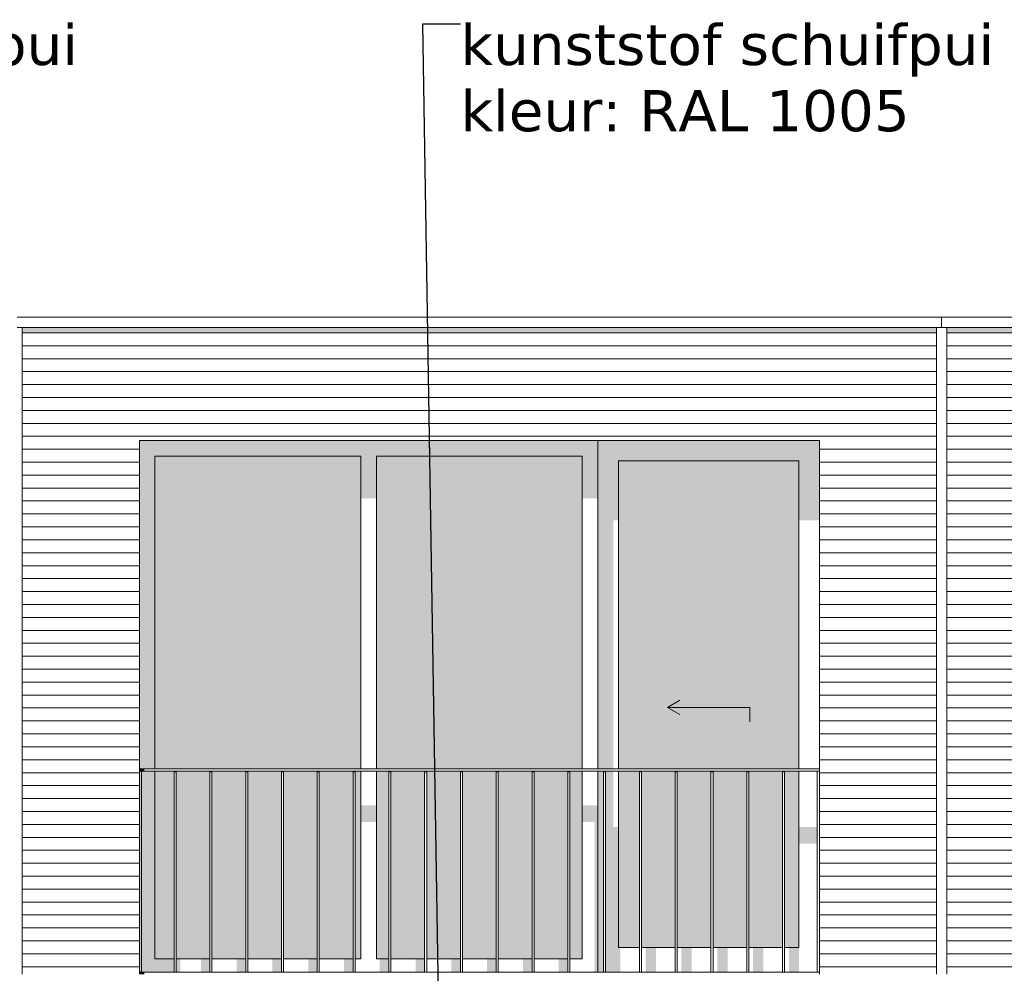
# Model space of a CAD drawing. Header units: millimetres. Extents: x -25778 to 297771, y -21930 to 17454.
# Tile 33 of 109: x 151355 to 156148, y -13625 to -8981. Entities that reach past the tile are written whole.
import ezdxf

# ---------------------------------------------------------------- set-up
doc = ezdxf.new("R2010")
doc.units = ezdxf.units.MM
doc.header["$MEASUREMENT"] = 0
for name, color, linetype in [('34 Balustrades', 7, 'Continuous'), ('34 Balustrades 2D arcering', 7, 'Continuous'), ('New_21 Buitenwanden', 7, 'Continuous'), ('New_21 Buitenwanden 2D arcering', 7, 'Continuous'), ('New_21 Buitenwanden Afdek-arcering', 7, 'Continuous'), ('New_21 Buitenwanden Deuren', 7, 'Continuous'), ('New_21 Buitenwanden Ramen', 7, 'Continuous'), ('New_47 Dakafwerking', 7, 'Continuous'), ('Tekst_dim 1_ 100 .DO', 7, 'Continuous')]:
    doc.layers.add(name, color=color, linetype=linetype)
doc.styles.add('GENERATED_STYLE_1', font='verdana.ttf')
doc.dimstyles.new('GENERATED_STYLE__2', dxfattribs={"dimtxt": 0.18, "dimasz": 182.4, "dimexe": 0.18, "dimexo": 0.0625, "dimgap": 0, "dimtad": 0, "dimtih": 1, "dimtoh": 1, "dimdec": 4, "dimzin": 0, "dimdsep": 46, "dimcen": 0.09, "dimadec": 0, "dimazin": 0, "dimtfac": 1, "dimtdec": 4, "dimtmove": 0, "dimatfit": 3, "dimldrblk": 'ARROWHEAD_11', "dimfxl": 1, "dimtolj": 1, "dimtzin": 0, "dimarcsym": 0})
pattern_1 = [(180, (160342.85, -19829.75), (0, 63), [])]

# ---------------------------------------------------------------- blocks, each defined once
blk = doc.blocks.new('Section Element_650_3', base_point=(160342.8, -19829.7))
at = {"layer": 'New_21 Buitenwanden 2D arcering', "linetype": 'Continuous', "lineweight": 0, "true_color": 0x1e2122}
blk.add_hatch(color=250, dxfattribs=at).paths.add_polyline_path([(155817.8, -10479.7), (155247.8, -10479.7), (155247.8, -10508), (155817.8, -10508)])
at = {"layer": 'New_21 Buitenwanden Afdek-arcering', "linetype": 'Continuous', "lineweight": 0, "true_color": 0x000000}
h = blk.add_hatch(dxfattribs=at)
h.set_pattern_fill('920_Lijnen_horz__63_0003', color=18, style=0, pattern_type=2)
h.set_pattern_definition([(180, (160342.85, -19829.75), (0, 63), [])])
h.paths.add_polyline_path([(155817.8, -10479.7), (155247.8, -10479.7), (155247.8, -13629.7), (155817.8, -13629.7)])
at = {"layer": 'New_21 Buitenwanden', "color": 7, "linetype": 'Continuous', "lineweight": 0}
for p, q in [((155817.8, -13629.7), (155817.8, -10479.7)), ((155247.8, -11029.7), (155247.8, -13629.7))]:
    blk.add_line(p, q, dxfattribs=at)
blk = doc.blocks.new('Section Element_661_3', base_point=(160342.8, -19829.7))
at = {"layer": 'New_47 Dakafwerking', "color": 9, "linetype": 'Continuous', "lineweight": 0}
for p, q in [((160487.8, -10429.7), (155842.8, -10429.7)), ((160487.8, -10479.7), (160487.8, -10429.7)), ((160487.8, -10479.7), (155842.8, -10479.7))]:
    blk.add_line(p, q, dxfattribs=at)
blk = doc.blocks.new('Section Element_662_3', base_point=(160342.8, -19829.7))
at = {"layer": 'New_47 Dakafwerking', "color": 9, "linetype": 'Continuous', "lineweight": 0}
for p, q in [((151342.8, -10429.7), (155842.8, -10429.7)), ((155842.8, -10429.7), (155842.8, -10479.7)), ((151342.8, -10479.7), (155842.8, -10479.7))]:
    blk.add_line(p, q, dxfattribs=at)
blk = doc.blocks.new('Section Element_695_3', base_point=(160342.8, -19829.7))
at = {"layer": 'New_21 Buitenwanden 2D arcering', "linetype": 'Continuous', "lineweight": 0, "true_color": 0x1e2122}
blk.add_hatch(color=250, dxfattribs=at).paths.add_polyline_path([(155867.8, -10479.7), (155867.8, -10508), (156437.8, -10508), (156437.8, -10479.7)])
at = {"layer": 'New_21 Buitenwanden Afdek-arcering', "linetype": 'Continuous', "lineweight": 0, "true_color": 0x000000}
h = blk.add_hatch(dxfattribs=at)
h.set_pattern_fill('920_Lijnen_horz__63_0003', color=18, style=0, pattern_type=2)
h.set_pattern_definition(pattern_1)
h.paths.add_polyline_path([(155867.8, -10479.7), (155867.8, -13629.7), (156437.8, -13629.7), (156437.8, -10479.7)])
at = {"layer": 'New_21 Buitenwanden', "color": 7, "linetype": 'Continuous', "lineweight": 0}
for p, q in [((155867.8, -10479.7), (155867.8, -13629.7)), ((156437.8, -11029.7), (156437.8, -13629.7))]:
    blk.add_line(p, q, dxfattribs=at)
blk = doc.blocks.new('Section Element_699_3', base_point=(160342.8, -19829.7))
at = {"layer": 'New_21 Buitenwanden 2D arcering', "linetype": 'Continuous', "lineweight": 0, "true_color": 0x1e2122}
blk.add_hatch(color=250, dxfattribs=at).paths.add_polyline_path([(151367.8, -10479.7), (151367.8, -10508), (151937.8, -10508), (151937.8, -10479.7)])
at = {"layer": 'New_21 Buitenwanden Afdek-arcering', "linetype": 'Continuous', "lineweight": 0, "true_color": 0x000000}
h = blk.add_hatch(dxfattribs=at)
h.set_pattern_fill('920_Lijnen_horz__63_0003', color=18, style=0, pattern_type=2)
h.set_pattern_definition(pattern_1)
h.paths.add_polyline_path([(151367.8, -10479.7), (151367.8, -13629.7), (151937.8, -13629.7), (151937.8, -10479.7)])
at = {"layer": 'New_21 Buitenwanden', "color": 7, "linetype": 'Continuous', "lineweight": 0}
for p, q in [((151367.8, -10479.7), (151367.8, -13629.7)), ((151937.8, -11029.7), (151937.8, -13629.7))]:
    blk.add_line(p, q, dxfattribs=at)
blk = doc.blocks.new('Section Element_700_3', base_point=(160342.8, -19829.7))
at = {"layer": 'New_21 Buitenwanden 2D arcering', "linetype": 'Continuous', "lineweight": 0, "true_color": 0x1e2122}
blk.add_hatch(color=250, dxfattribs=at).paths.add_polyline_path([(151937.8, -10479.7), (151937.8, -10508), (155247.8, -10508), (155247.8, -10479.7)])
at = {"layer": 'New_21 Buitenwanden Afdek-arcering', "linetype": 'Continuous', "lineweight": 0, "true_color": 0x000000}
h = blk.add_hatch(dxfattribs=at)
h.set_pattern_fill('920_Lijnen_horz__63_0003', color=18, style=0, pattern_type=2)
h.set_pattern_definition([(180, (160342.85, -19829.75), (0, 63), [])])
h.paths.add_polyline_path([(151937.8, -10479.7), (151937.8, -11029.7), (155247.8, -11029.7), (155247.8, -10479.7)])
at = {"layer": 'New_21 Buitenwanden', "color": 7, "linetype": 'Continuous', "lineweight": 0}
blk.add_line((151937.8, -11029.7), (155247.8, -11029.7), dxfattribs=at)
blk = doc.blocks.new('Section Element_752_3', base_point=(160342.8, -19829.7))
at = {"layer": '34 Balustrades 2D arcering', "linetype": 'Continuous', "lineweight": 0, "true_color": 0x1e2122}
blk.add_hatch(color=250, dxfattribs=at).paths.add_polyline_path([(151937.8, -12629.7), (151937.8, -12639.7), (151962.8, -12639.7), (151962.8, -12629.7)])
at = {"layer": '34 Balustrades', "color": 9, "linetype": 'Continuous', "lineweight": 0}
for p, q in [((155247.8, -12629.7), (151937.8, -12629.7)), ((155237.8, -12639.7), (151947.8, -12639.7))]:
    blk.add_line(p, q, dxfattribs=at)
blk = doc.blocks.new('Section Element_753_3', base_point=(160342.8, -19829.7))
at = {"layer": '34 Balustrades 2D arcering', "linetype": 'Continuous', "lineweight": 0, "true_color": 0x1e2122}
blk.add_hatch(color=250, dxfattribs=at).paths.add_polyline_path([(151937.8, -13629.7), (151962.8, -13629.7), (151962.8, -13619.7), (151937.8, -13619.7)])
at = {"layer": '34 Balustrades', "color": 9, "linetype": 'Continuous', "lineweight": 0}
blk.add_line((155237.8, -13619.7), (151947.8, -13619.7), dxfattribs=at)
blk = doc.blocks.new('Section Element_754_3', base_point=(160342.8, -19829.7))
at = {"layer": 'New_21 Buitenwanden 2D arcering', "linetype": 'Continuous', "lineweight": 0, "true_color": 0x1e2122}
for points in [[(154169.8, -11029.7), (154169.8, -11129.7), (154269.8, -11129.7), (155147.8, -11129.7), (155247.8, -11129.7), (155247.8, -11029.7)], [(154169.8, -11129.7), (154169.8, -12629.7), (154244.8, -12629.7), (154244.8, -11418.7), (154269.8, -11418.7), (154269.8, -11129.7)], [(154269.8, -11129.7), (154269.8, -12629.7), (154289.8, -12629.7), (154289.8, -11446.9), (155147.8, -11446.9), (155147.8, -11129.7)], [(155147.8, -11418.7), (155247.8, -11418.7), (155247.8, -11129.7), (155147.8, -11129.7)], [(154169.8, -13499.7), (154197.6, -13499.7), (154197.6, -12639.7), (154169.8, -12639.7)], [(154207.6, -12639.7), (154207.6, -13499.7), (154269.8, -13499.7), (154269.8, -12912.6), (154244.8, -12912.6), (154244.8, -12639.7)], [(154269.8, -13499.7), (154298.4, -13499.7), (154298.4, -13021.6), (154371.8, -13021.6), (154371.8, -12940.9), (154289.8, -12940.9), (154289.8, -12639.7), (154269.8, -12639.7)], [(155147.8, -12912.6), (155147.8, -13499.7), (155149.4, -13499.7), (155149.4, -12993.3), (155237.8, -12993.3), (155237.8, -12912.6)], [(154381.8, -12940.9), (154381.8, -13021.6), (154422.6, -13021.6), (154422.6, -13499.7), (154472.6, -13499.7), (154472.6, -13021.6), (154546, -13021.6), (154546, -12940.9)], [(154556, -13021.6), (154596.8, -13021.6), (154596.8, -13499.7), (154646.8, -13499.7), (154646.8, -13021.6), (154720.2, -13021.6), (154720.2, -12940.9), (154556, -12940.9)], [(154730.2, -13021.6), (154771, -13021.6), (154771, -13499.7), (154821, -13499.7), (154821, -13021.6), (154894.4, -13021.6), (154894.4, -12940.9), (154730.2, -12940.9)], [(154904.4, -13021.6), (154945.2, -13021.6), (154945.2, -13499.7), (154995.2, -13499.7), (154995.2, -13021.6), (155068.6, -13021.6), (155068.6, -12940.9), (154904.4, -12940.9)], [(155147.8, -12940.9), (155078.6, -12940.9), (155078.6, -13021.6), (155119.4, -13021.6), (155119.4, -13499.7), (155147.8, -13499.7)], [(154169.8, -13499.7), (154169.8, -13619.7), (154197.6, -13619.7), (154197.6, -13499.7)], [(154207.6, -13499.7), (154207.6, -13619.7), (154278.4, -13619.7), (154278.4, -13499.7)], [(154452.6, -13499.7), (154402.6, -13499.7), (154402.6, -13619.7), (154452.6, -13619.7)], [(154626.8, -13499.7), (154576.8, -13499.7), (154576.8, -13619.7), (154626.8, -13619.7)], [(154801, -13499.7), (154751, -13499.7), (154751, -13619.7), (154801, -13619.7)], [(154975.2, -13499.7), (154925.2, -13499.7), (154925.2, -13619.7), (154975.2, -13619.7)], [(155149.4, -13499.7), (155099.4, -13499.7), (155099.4, -13619.7), (155149.4, -13619.7)]]:
    blk.add_hatch(color=250, dxfattribs=at).paths.add_polyline_path(points)
at = {"layer": 'New_21 Buitenwanden Afdek-arcering', "linetype": 'Continuous', "lineweight": 0, "true_color": 0x99a3a6}
for points in [[(154269.8, -11129.7), (154269.8, -12629.7), (155147.8, -12629.7), (155147.8, -11129.7)], [(154371.8, -12639.7), (154269.8, -12639.7), (154269.8, -13499.7), (154371.8, -13499.7)], [(154381.8, -12639.7), (154381.8, -13499.7), (154546, -13499.7), (154546, -12639.7)], [(154556, -13499.7), (154720.2, -13499.7), (154720.2, -12639.7), (154556, -12639.7)], [(154894.4, -12639.7), (154730.2, -12639.7), (154730.2, -13499.7), (154894.4, -13499.7)], [(154904.4, -12639.7), (154904.4, -13499.7), (155068.6, -13499.7), (155068.6, -12639.7)], [(155078.6, -12639.7), (155078.6, -13499.7), (155147.8, -13499.7), (155147.8, -12639.7)]]:
    blk.add_hatch(color=253, dxfattribs=at).paths.add_polyline_path(points)
at = {"layer": 'New_21 Buitenwanden Deuren', "color": 7, "linetype": 'Continuous', "lineweight": 0}
for p, q in [((154269.8, -12629.7), (154269.8, -11129.7)), ((154269.8, -11129.7), (155147.8, -11129.7)), ((155147.8, -11129.7), (155147.8, -12629.7)), ((154508.8, -12329.7), (154569.5, -12294.7)), ((154908.8, -12329.7), (154508.8, -12329.7)), ((154508.8, -12329.7), (154569.5, -12364.7)), ((154908.8, -12329.7), (154908.8, -12399.7)), ((154269.8, -13499.7), (154269.8, -12639.7)), ((155147.8, -12639.7), (155147.8, -13499.7)), ((154371.8, -13499.7), (154269.8, -13499.7)), ((154546, -13499.7), (154381.8, -13499.7)), ((154720.2, -13499.7), (154556, -13499.7)), ((154894.4, -13499.7), (154730.2, -13499.7)), ((155068.6, -13499.7), (154904.4, -13499.7)), ((155147.8, -13499.7), (155078.6, -13499.7))]:
    blk.add_line(p, q, dxfattribs=at)
blk = doc.blocks.new('Section Element_755_3', base_point=(160342.8, -19829.7))
at = {"layer": 'New_21 Buitenwanden 2D arcering', "linetype": 'Continuous', "lineweight": 0, "true_color": 0x1e2122}
for points in [[(152013.8, -11105.7), (151937.8, -11029.7), (151937.8, -12629.7), (152013.8, -12629.7)], [(154169.8, -11029.7), (151937.8, -11029.7), (152013.8, -11105.7), (153015.8, -11105.7), (153091.8, -11105.7), (154093.8, -11105.7)], [(154093.8, -11312.6), (154169.8, -11312.6), (154169.8, -11029.7), (154093.8, -11105.7)], [(152013.8, -12629.7), (152172.8, -12629.7), (152172.8, -11362.1), (153015.8, -11362.1), (153015.8, -11105.7), (152013.8, -11105.7)], [(153015.8, -11312.6), (153091.8, -11312.6), (153091.8, -11105.7), (153015.8, -11105.7)], [(153091.8, -12629.7), (153126.8, -12629.7), (153126.8, -11362.1), (154093.8, -11362.1), (154093.8, -11105.7), (153091.8, -11105.7)], [(151947.8, -12639.7), (151947.8, -13619.7), (152013.8, -13553.7), (152013.8, -12639.7)], [(152013.8, -13553.7), (152107.1, -13553.7), (152107.1, -12639.7), (152013.8, -12639.7)], [(152117.1, -13553.7), (152172.8, -13553.7), (152172.8, -12936.7), (152272.1, -12936.7), (152272.1, -13553.7), (152281.3, -13553.7), (152281.3, -12856), (152172.8, -12856), (152172.8, -12639.7), (152117.1, -12639.7)], [(153091.8, -13553.7), (153126.8, -13553.7), (153126.8, -12936.7), (153143.1, -12936.7), (153143.1, -13553.7), (153152.3, -13553.7), (153152.3, -12856), (153126.8, -12856), (153126.8, -12639.7), (153091.8, -12639.7)], [(153015.8, -12887.2), (153091.8, -12887.2), (153091.8, -12806.5), (153015.8, -12806.5)], [(154169.8, -12806.5), (154093.8, -12806.5), (154093.8, -12887.2), (154153.4, -12887.2), (154153.4, -13613.3), (154159.8, -13619.7), (154169.8, -13619.7)], [(152291.3, -13553.7), (152322.1, -13553.7), (152322.1, -12936.7), (152446.3, -12936.7), (152446.3, -13553.7), (152455.5, -13553.7), (152455.5, -12856), (152291.3, -12856)], [(152465.5, -13553.7), (152496.3, -13553.7), (152496.3, -12936.7), (152620.5, -12936.7), (152620.5, -13553.7), (152629.7, -13553.7), (152629.7, -12856), (152465.5, -12856)], [(152639.7, -13553.7), (152670.5, -13553.7), (152670.5, -12936.7), (152794.7, -12936.7), (152794.7, -13553.7), (152803.9, -13553.7), (152803.9, -12856), (152639.7, -12856)], [(152813.9, -13553.7), (152844.7, -13553.7), (152844.7, -12936.7), (152968.9, -12936.7), (152968.9, -13553.7), (152978.1, -13553.7), (152978.1, -12856), (152813.9, -12856)], [(152988.1, -13553.7), (153015.8, -13553.7), (153015.8, -12856), (152988.1, -12856)], [(153162.3, -13553.7), (153193.1, -13553.7), (153193.1, -12936.7), (153317.3, -12936.7), (153317.3, -13553.7), (153326.5, -13553.7), (153326.5, -12856), (153162.3, -12856)], [(153336.5, -13553.7), (153367.3, -13553.7), (153367.3, -12936.7), (153491.5, -12936.7), (153491.5, -13553.7), (153500.7, -13553.7), (153500.7, -12856), (153336.5, -12856)], [(153510.7, -13553.7), (153541.5, -13553.7), (153541.5, -12936.7), (153665.7, -12936.7), (153665.7, -13553.7), (153675, -13553.7), (153675, -12856), (153510.7, -12856)], [(153685, -13553.7), (153715.7, -13553.7), (153715.7, -12936.7), (153840, -12936.7), (153840, -13553.7), (153849.2, -13553.7), (153849.2, -12856), (153685, -12856)], [(153859.2, -13553.7), (153890, -13553.7), (153890, -12936.7), (154014.2, -12936.7), (154014.2, -13553.7), (154023.4, -13553.7), (154023.4, -12856), (153859.2, -12856)], [(154033.4, -13553.7), (154064.2, -13553.7), (154064.2, -12936.7), (154093.8, -12936.7), (154093.8, -12856), (154033.4, -12856)], [(151947.8, -13619.7), (152107.1, -13619.7), (152107.1, -13553.7), (152013.8, -13553.7)], [(152137.8, -13553.7), (152117.1, -13553.7), (152117.1, -13619.7), (152137.8, -13619.7)], [(152237.1, -13619.7), (152281.3, -13619.7), (152281.3, -13553.7), (152237.1, -13553.7)], [(152455.5, -13553.7), (152411.3, -13553.7), (152411.3, -13619.7), (152455.5, -13619.7)], [(152629.7, -13553.7), (152585.5, -13553.7), (152585.5, -13619.7), (152629.7, -13619.7)], [(152803.9, -13553.7), (152759.7, -13553.7), (152759.7, -13619.7), (152803.9, -13619.7)], [(152978.1, -13553.7), (152933.9, -13553.7), (152933.9, -13619.7), (152978.1, -13619.7)], [(153152.3, -13553.7), (153108.1, -13553.7), (153108.1, -13619.7), (153152.3, -13619.7)], [(153326.5, -13553.7), (153282.3, -13553.7), (153282.3, -13619.7), (153326.5, -13619.7)], [(153500.7, -13553.7), (153456.5, -13553.7), (153456.5, -13619.7), (153500.7, -13619.7)], [(153675, -13553.7), (153630.7, -13553.7), (153630.7, -13619.7), (153675, -13619.7)], [(153849.2, -13553.7), (153805, -13553.7), (153805, -13619.7), (153849.2, -13619.7)], [(154023.4, -13553.7), (153979.2, -13553.7), (153979.2, -13619.7), (154023.4, -13619.7)], [(154159.8, -13619.7), (154153.4, -13613.3), (154153.4, -13619.7)]]:
    blk.add_hatch(color=250, dxfattribs=at).paths.add_polyline_path(points)
at = {"layer": 'New_21 Buitenwanden Afdek-arcering', "linetype": 'Continuous', "lineweight": 0, "true_color": 0x99a3a6}
for points in [[(152013.8, -12629.7), (153015.8, -12629.7), (153015.8, -11105.7), (152013.8, -11105.7)], [(153091.8, -12629.7), (154093.8, -12629.7), (154093.8, -11105.7), (153091.8, -11105.7)], [(152013.8, -13553.7), (152107.1, -13553.7), (152107.1, -12639.7), (152013.8, -12639.7)], [(152281.3, -12639.7), (152117.1, -12639.7), (152117.1, -13553.7), (152281.3, -13553.7)], [(152455.5, -12639.7), (152291.3, -12639.7), (152291.3, -13553.7), (152455.5, -13553.7)], [(152465.5, -13553.7), (152629.7, -13553.7), (152629.7, -12639.7), (152465.5, -12639.7)], [(152803.9, -12639.7), (152639.7, -12639.7), (152639.7, -13553.7), (152803.9, -13553.7)], [(152978.1, -12639.7), (152813.9, -12639.7), (152813.9, -13553.7), (152978.1, -13553.7)], [(152988.1, -13553.7), (153015.8, -13553.7), (153015.8, -12639.7), (152988.1, -12639.7)], [(153152.3, -12639.7), (153091.8, -12639.7), (153091.8, -13553.7), (153152.3, -13553.7)], [(153326.5, -12639.7), (153162.3, -12639.7), (153162.3, -13553.7), (153326.5, -13553.7)], [(153500.7, -12639.7), (153336.5, -12639.7), (153336.5, -13553.7), (153500.7, -13553.7)], [(153510.7, -12639.7), (153510.7, -13553.7), (153675, -13553.7), (153675, -12639.7)], [(153849.2, -12639.7), (153685, -12639.7), (153685, -13553.7), (153849.2, -13553.7)], [(154023.4, -12639.7), (153859.2, -12639.7), (153859.2, -13553.7), (154023.4, -13553.7)], [(154033.4, -12639.7), (154033.4, -13553.7), (154093.8, -13553.7), (154093.8, -12639.7)]]:
    blk.add_hatch(color=253, dxfattribs=at).paths.add_polyline_path(points)
at = {"layer": 'New_21 Buitenwanden Ramen', "color": 7, "linetype": 'Continuous', "lineweight": 0}
for p, q in [((154169.8, -12629.7), (154169.8, -11029.7)), ((152013.8, -12629.7), (152013.8, -11105.7)), ((152013.8, -11105.7), (153015.8, -11105.7)), ((153015.8, -11105.7), (153015.8, -12629.7)), ((153091.8, -12629.7), (153091.8, -11105.7)), ((153091.8, -11105.7), (154093.8, -11105.7)), ((154093.8, -11105.7), (154093.8, -12629.7)), ((152013.8, -13553.7), (152013.8, -12639.7)), ((153015.8, -12639.7), (153015.8, -13553.7)), ((153091.8, -13553.7), (153091.8, -12639.7)), ((154093.8, -12639.7), (154093.8, -13553.7)), ((154169.8, -13619.7), (154169.8, -12639.7)), ((152107.1, -13553.7), (152013.8, -13553.7)), ((152281.3, -13553.7), (152117.1, -13553.7)), ((152455.5, -13553.7), (152291.3, -13553.7)), ((152629.7, -13553.7), (152465.5, -13553.7)), ((152803.9, -13553.7), (152639.7, -13553.7)), ((152978.1, -13553.7), (152813.9, -13553.7)), ((153015.8, -13553.7), (152988.1, -13553.7)), ((153152.3, -13553.7), (153091.8, -13553.7)), ((153326.5, -13553.7), (153162.3, -13553.7)), ((153500.7, -13553.7), (153336.5, -13553.7)), ((153675, -13553.7), (153510.7, -13553.7)), ((153849.2, -13553.7), (153685, -13553.7)), ((154023.4, -13553.7), (153859.2, -13553.7)), ((154093.8, -13553.7), (154033.4, -13553.7))]:
    blk.add_line(p, q, dxfattribs=at)
blk = doc.blocks.new('Section Element_819_3', base_point=(160342.8, -19829.7))
at = {"layer": '34 Balustrades 2D arcering', "linetype": 'Continuous', "lineweight": 0, "true_color": 0x1e2122}
blk.add_hatch(color=250, dxfattribs=at).paths.add_polyline_path([(155078.6, -12639.7), (155068.6, -12639.7), (155068.6, -12646.8), (155078.6, -12646.8)])
at = {"layer": '34 Balustrades', "color": 9, "linetype": 'Continuous', "lineweight": 0}
for p, q in [((155068.6, -13619.7), (155068.6, -12639.7)), ((155078.6, -13619.7), (155078.6, -12639.7))]:
    blk.add_line(p, q, dxfattribs=at)
blk = doc.blocks.new('Section Element_820_3', base_point=(160342.8, -19829.7))
at = {"layer": '34 Balustrades 2D arcering', "linetype": 'Continuous', "lineweight": 0, "true_color": 0x1e2122}
blk.add_hatch(color=250, dxfattribs=at).paths.add_polyline_path([(154904.4, -12639.7), (154894.4, -12639.7), (154894.4, -12646.8), (154904.4, -12646.8)])
at = {"layer": '34 Balustrades', "color": 9, "linetype": 'Continuous', "lineweight": 0}
for p, q in [((154894.4, -13619.7), (154894.4, -12639.7)), ((154904.4, -13619.7), (154904.4, -12639.7))]:
    blk.add_line(p, q, dxfattribs=at)
blk = doc.blocks.new('Section Element_821_3', base_point=(160342.8, -19829.7))
at = {"layer": '34 Balustrades 2D arcering', "linetype": 'Continuous', "lineweight": 0, "true_color": 0x1e2122}
blk.add_hatch(color=250, dxfattribs=at).paths.add_polyline_path([(154730.2, -12639.7), (154720.2, -12639.7), (154720.2, -12646.8), (154730.2, -12646.8)])
at = {"layer": '34 Balustrades', "color": 9, "linetype": 'Continuous', "lineweight": 0}
for p, q in [((154720.2, -13619.7), (154720.2, -12639.7)), ((154730.2, -13619.7), (154730.2, -12639.7))]:
    blk.add_line(p, q, dxfattribs=at)
blk = doc.blocks.new('Section Element_822_3', base_point=(160342.8, -19829.7))
at = {"layer": '34 Balustrades 2D arcering', "linetype": 'Continuous', "lineweight": 0, "true_color": 0x1e2122}
blk.add_hatch(color=250, dxfattribs=at).paths.add_polyline_path([(154556, -12639.7), (154546, -12639.7), (154546, -12646.8), (154556, -12646.8)])
at = {"layer": '34 Balustrades', "color": 9, "linetype": 'Continuous', "lineweight": 0}
for p, q in [((154546, -13619.7), (154546, -12639.7)), ((154556, -13619.7), (154556, -12639.7))]:
    blk.add_line(p, q, dxfattribs=at)
blk = doc.blocks.new('Section Element_823_3', base_point=(160342.8, -19829.7))
at = {"layer": '34 Balustrades 2D arcering', "linetype": 'Continuous', "lineweight": 0, "true_color": 0x1e2122}
blk.add_hatch(color=250, dxfattribs=at).paths.add_polyline_path([(154371.8, -12646.8), (154381.8, -12646.8), (154381.8, -12639.7), (154371.8, -12639.7)])
at = {"layer": '34 Balustrades', "color": 9, "linetype": 'Continuous', "lineweight": 0}
for p, q in [((154371.8, -13619.7), (154371.8, -12639.7)), ((154381.8, -13619.7), (154381.8, -12639.7))]:
    blk.add_line(p, q, dxfattribs=at)
blk = doc.blocks.new('Section Element_824_3', base_point=(160342.8, -19829.7))
at = {"layer": '34 Balustrades 2D arcering', "linetype": 'Continuous', "lineweight": 0, "true_color": 0x1e2122}
blk.add_hatch(color=250, dxfattribs=at).paths.add_polyline_path([(154197.6, -12639.7), (154197.6, -12646.8), (154207.6, -12646.8), (154207.6, -12639.7)])
at = {"layer": '34 Balustrades', "color": 9, "linetype": 'Continuous', "lineweight": 0}
for p, q in [((154197.6, -13619.7), (154197.6, -12639.7)), ((154207.6, -13619.7), (154207.6, -12639.7))]:
    blk.add_line(p, q, dxfattribs=at)
blk = doc.blocks.new('Section Element_825_3', base_point=(160342.8, -19829.7))
at = {"layer": '34 Balustrades 2D arcering', "linetype": 'Continuous', "lineweight": 0, "true_color": 0x1e2122}
blk.add_hatch(color=250, dxfattribs=at).paths.add_polyline_path([(154033.4, -12639.7), (154023.4, -12639.7), (154023.4, -12646.8), (154033.4, -12646.8)])
at = {"layer": '34 Balustrades', "color": 9, "linetype": 'Continuous', "lineweight": 0}
for p, q in [((154023.4, -13619.7), (154023.4, -12639.7)), ((154033.4, -13619.7), (154033.4, -12639.7))]:
    blk.add_line(p, q, dxfattribs=at)
blk = doc.blocks.new('Section Element_826_3', base_point=(160342.8, -19829.7))
at = {"layer": '34 Balustrades 2D arcering', "linetype": 'Continuous', "lineweight": 0, "true_color": 0x1e2122}
blk.add_hatch(color=250, dxfattribs=at).paths.add_polyline_path([(153859.2, -12639.7), (153849.2, -12639.7), (153849.2, -12646.8), (153859.2, -12646.8)])
at = {"layer": '34 Balustrades', "color": 9, "linetype": 'Continuous', "lineweight": 0}
for p, q in [((153849.2, -13619.7), (153849.2, -12639.7)), ((153859.2, -13619.7), (153859.2, -12639.7))]:
    blk.add_line(p, q, dxfattribs=at)
blk = doc.blocks.new('Section Element_827_3', base_point=(160342.8, -19829.7))
at = {"layer": '34 Balustrades 2D arcering', "linetype": 'Continuous', "lineweight": 0, "true_color": 0x1e2122}
blk.add_hatch(color=250, dxfattribs=at).paths.add_polyline_path([(153685, -12639.7), (153675, -12639.7), (153675, -12646.8), (153685, -12646.8)])
at = {"layer": '34 Balustrades', "color": 9, "linetype": 'Continuous', "lineweight": 0}
for p, q in [((153675, -13619.7), (153675, -12639.7)), ((153685, -13619.7), (153685, -12639.7))]:
    blk.add_line(p, q, dxfattribs=at)
blk = doc.blocks.new('Section Element_828_3', base_point=(160342.8, -19829.7))
at = {"layer": '34 Balustrades 2D arcering', "linetype": 'Continuous', "lineweight": 0, "true_color": 0x1e2122}
blk.add_hatch(color=250, dxfattribs=at).paths.add_polyline_path([(153510.7, -12639.7), (153500.7, -12639.7), (153500.7, -12646.8), (153510.7, -12646.8)])
at = {"layer": '34 Balustrades', "color": 9, "linetype": 'Continuous', "lineweight": 0}
for p, q in [((153500.7, -13619.7), (153500.7, -12639.7)), ((153510.7, -13619.7), (153510.7, -12639.7))]:
    blk.add_line(p, q, dxfattribs=at)
blk = doc.blocks.new('Section Element_829_3', base_point=(160342.8, -19829.7))
at = {"layer": '34 Balustrades 2D arcering', "linetype": 'Continuous', "lineweight": 0, "true_color": 0x1e2122}
blk.add_hatch(color=250, dxfattribs=at).paths.add_polyline_path([(153326.5, -12646.8), (153336.5, -12646.8), (153336.5, -12639.7), (153326.5, -12639.7)])
at = {"layer": '34 Balustrades', "color": 9, "linetype": 'Continuous', "lineweight": 0}
for p, q in [((153326.5, -13619.7), (153326.5, -12639.7)), ((153336.5, -13619.7), (153336.5, -12639.7))]:
    blk.add_line(p, q, dxfattribs=at)
blk = doc.blocks.new('Section Element_830_3', base_point=(160342.8, -19829.7))
at = {"layer": '34 Balustrades 2D arcering', "linetype": 'Continuous', "lineweight": 0, "true_color": 0x1e2122}
blk.add_hatch(color=250, dxfattribs=at).paths.add_polyline_path([(153162.3, -12639.7), (153152.3, -12639.7), (153152.3, -12646.8), (153162.3, -12646.8)])
at = {"layer": '34 Balustrades', "color": 9, "linetype": 'Continuous', "lineweight": 0}
for p, q in [((153152.3, -13619.7), (153152.3, -12639.7)), ((153162.3, -13619.7), (153162.3, -12639.7))]:
    blk.add_line(p, q, dxfattribs=at)
blk = doc.blocks.new('Section Element_831_3', base_point=(160342.8, -19829.7))
at = {"layer": '34 Balustrades 2D arcering', "linetype": 'Continuous', "lineweight": 0, "true_color": 0x1e2122}
blk.add_hatch(color=250, dxfattribs=at).paths.add_polyline_path([(152978.1, -12646.8), (152988.1, -12646.8), (152988.1, -12639.7), (152978.1, -12639.7)])
at = {"layer": '34 Balustrades', "color": 9, "linetype": 'Continuous', "lineweight": 0}
for p, q in [((152978.1, -13619.7), (152978.1, -12639.7)), ((152988.1, -13619.7), (152988.1, -12639.7))]:
    blk.add_line(p, q, dxfattribs=at)
blk = doc.blocks.new('Section Element_832_3', base_point=(160342.8, -19829.7))
at = {"layer": '34 Balustrades 2D arcering', "linetype": 'Continuous', "lineweight": 0, "true_color": 0x1e2122}
blk.add_hatch(color=250, dxfattribs=at).paths.add_polyline_path([(152813.9, -12639.7), (152803.9, -12639.7), (152803.9, -12646.8), (152813.9, -12646.8)])
at = {"layer": '34 Balustrades', "color": 9, "linetype": 'Continuous', "lineweight": 0}
for p, q in [((152803.9, -13619.7), (152803.9, -12639.7)), ((152813.9, -13619.7), (152813.9, -12639.7))]:
    blk.add_line(p, q, dxfattribs=at)
blk = doc.blocks.new('Section Element_833_3', base_point=(160342.8, -19829.7))
at = {"layer": '34 Balustrades 2D arcering', "linetype": 'Continuous', "lineweight": 0, "true_color": 0x1e2122}
blk.add_hatch(color=250, dxfattribs=at).paths.add_polyline_path([(152639.7, -12639.7), (152629.7, -12639.7), (152629.7, -12646.8), (152639.7, -12646.8)])
at = {"layer": '34 Balustrades', "color": 9, "linetype": 'Continuous', "lineweight": 0}
for p, q in [((152629.7, -13619.7), (152629.7, -12639.7)), ((152639.7, -13619.7), (152639.7, -12639.7))]:
    blk.add_line(p, q, dxfattribs=at)
blk = doc.blocks.new('Section Element_834_3', base_point=(160342.8, -19829.7))
at = {"layer": '34 Balustrades 2D arcering', "linetype": 'Continuous', "lineweight": 0, "true_color": 0x1e2122}
blk.add_hatch(color=250, dxfattribs=at).paths.add_polyline_path([(152465.5, -12639.7), (152455.5, -12639.7), (152455.5, -12646.8), (152465.5, -12646.8)])
at = {"layer": '34 Balustrades', "color": 9, "linetype": 'Continuous', "lineweight": 0}
for p, q in [((152455.5, -13619.7), (152455.5, -12639.7)), ((152465.5, -13619.7), (152465.5, -12639.7))]:
    blk.add_line(p, q, dxfattribs=at)
blk = doc.blocks.new('Section Element_835_3', base_point=(160342.8, -19829.7))
at = {"layer": '34 Balustrades 2D arcering', "linetype": 'Continuous', "lineweight": 0, "true_color": 0x1e2122}
blk.add_hatch(color=250, dxfattribs=at).paths.add_polyline_path([(152291.3, -12639.7), (152281.3, -12639.7), (152281.3, -12646.8), (152291.3, -12646.8)])
at = {"layer": '34 Balustrades', "color": 9, "linetype": 'Continuous', "lineweight": 0}
for p, q in [((152281.3, -13619.7), (152281.3, -12639.7)), ((152291.3, -13619.7), (152291.3, -12639.7))]:
    blk.add_line(p, q, dxfattribs=at)
blk = doc.blocks.new('Section Element_836_3', base_point=(160342.8, -19829.7))
at = {"layer": '34 Balustrades 2D arcering', "linetype": 'Continuous', "lineweight": 0, "true_color": 0x1e2122}
blk.add_hatch(color=250, dxfattribs=at).paths.add_polyline_path([(152107.1, -12639.7), (152107.1, -12646.8), (152117.1, -12646.8), (152117.1, -12639.7)])
at = {"layer": '34 Balustrades', "color": 9, "linetype": 'Continuous', "lineweight": 0}
for p, q in [((152107.1, -13619.7), (152107.1, -12639.7)), ((152117.1, -13619.7), (152117.1, -12639.7))]:
    blk.add_line(p, q, dxfattribs=at)
blk = doc.blocks.new('Section Element_837_3', base_point=(160342.8, -19829.7))
at = {"layer": '34 Balustrades', "color": 9, "linetype": 'Continuous', "lineweight": 0}
for p, q in [((155247.8, -12639.7), (155237.8, -12639.7)), ((155237.8, -13619.7), (155237.8, -12639.7)), ((155247.8, -13619.7), (155237.8, -13619.7))]:
    blk.add_line(p, q, dxfattribs=at)
blk = doc.blocks.new('Section Element_838_3', base_point=(160342.8, -19829.7))
at = {"layer": '34 Balustrades 2D arcering', "linetype": 'Continuous', "lineweight": 0, "true_color": 0x1e2122}
blk.add_hatch(color=250, dxfattribs=at).paths.add_polyline_path([(151947.8, -13619.7), (151947.8, -12639.7), (151937.8, -12639.7), (151937.8, -13619.7)])
at = {"layer": '34 Balustrades', "color": 9, "linetype": 'Continuous', "lineweight": 0}
for p, q in [((151947.8, -12639.7), (151937.8, -12639.7)), ((151947.8, -13619.7), (151947.8, -12639.7)), ((151947.8, -13619.7), (151937.8, -13619.7))]:
    blk.add_line(p, q, dxfattribs=at)
blk = doc.blocks.new('ARROWHEAD_11')
at = {"color": 0, "linetype": 'Continuous', "lineweight": 0}
blk.add_line((0, 0), (-1, 0), dxfattribs=at)
at = {"color": 0, "linetype": 'Continuous', "lineweight": 0, "const_width": 0.25, "flags": 128}
blk.add_lwpolyline([(-0.125, 0, 1), (0.125, 0, 1)], format="xyb", close=True, dxfattribs=at)

msp = doc.modelspace()

# ---------------------------------------------------------------- block references
at = {"layer": '34 Balustrades', "lineweight": 0}
for name in ['Section Element_752_3', 'Section Element_838_3', 'Section Element_836_3', 'Section Element_835_3', 'Section Element_834_3', 'Section Element_833_3', 'Section Element_832_3', 'Section Element_831_3', 'Section Element_830_3', 'Section Element_829_3', 'Section Element_828_3', 'Section Element_827_3', 'Section Element_826_3', 'Section Element_825_3', 'Section Element_824_3', 'Section Element_823_3', 'Section Element_822_3', 'Section Element_821_3', 'Section Element_820_3', 'Section Element_819_3', 'Section Element_837_3', 'Section Element_753_3']:
    msp.add_blockref(name, (160342.8, -19829.7), dxfattribs=at)
at = {"layer": 'New_21 Buitenwanden', "lineweight": 0}
for name in ['Section Element_699_3', 'Section Element_700_3', 'Section Element_650_3', 'Section Element_695_3']:
    msp.add_blockref(name, (160342.8, -19829.7), dxfattribs=at)
at = {"layer": 'New_21 Buitenwanden Deuren', "lineweight": 0}
msp.add_blockref('Section Element_754_3', (160342.8, -19829.7), dxfattribs=at)
at = {"layer": 'New_21 Buitenwanden Ramen', "lineweight": 0}
msp.add_blockref('Section Element_755_3', (160342.8, -19829.7), dxfattribs=at)
at = {"layer": 'New_47 Dakafwerking', "lineweight": 0}
for name in ['Section Element_662_3', 'Section Element_661_3']:
    msp.add_blockref(name, (160342.8, -19829.7), dxfattribs=at)

# ---------------------------------------------------------------- texts
at = {"layer": 'Tekst_dim 1_ 100 .DO', "color": 9, "linetype": 'Continuous', "lineweight": 0, "char_height": 200, "attachment_point": 1, "line_spacing_factor": 0.966125, "style": 'GENERATED_STYLE_1'}
for s, insert in [('\\A1;{\\pql;\\fVerdana|b0|i0|c0|p0;\\W1.000000;kunststof schuifpui\\P\\pql;\\fVerdana|b0|i0|c0|p0;\\W1.000000;kleur: RAL \\fVerdana|b0|i0|c0|p0;\\W1.000000;4001}', (149041.1, -9001.8)), ('\\A1;{\\pql;\\fVerdana|b0|i0|c0|p0;\\W1.000000;kunststof schuifpui\\P\\pql;\\fVerdana|b0|i0|c0|p0;\\W1.000000;kleur: RAL \\fVerdana|b0|i0|c0|p0;\\W1.000000;1005}', (153500.8, -9001.8))]:
    msp.add_mtext(s, dxfattribs=dict(at, insert=insert))

# ---------------------------------------------------------------- leaders
at = {"layer": 'Tekst_dim 1_ 100 .DO', "color": 1, "linetype": 'Continuous', "lineweight": 0, "annotation_type": 0, "has_hookline": 1, "hookline_direction": 0, "text_width": 2552.2}
for points in [[(148941.1, -14183.9), (148858.7, -9001.8), (149041.1, -9001.8)], [(153400.8, -14183.9), (153318.4, -9001.8), (153500.8, -9001.8)]]:
    msp.add_leader(points, dimstyle='GENERATED_STYLE__2', dxfattribs=at)

doc.saveas('drawing.dxf')
